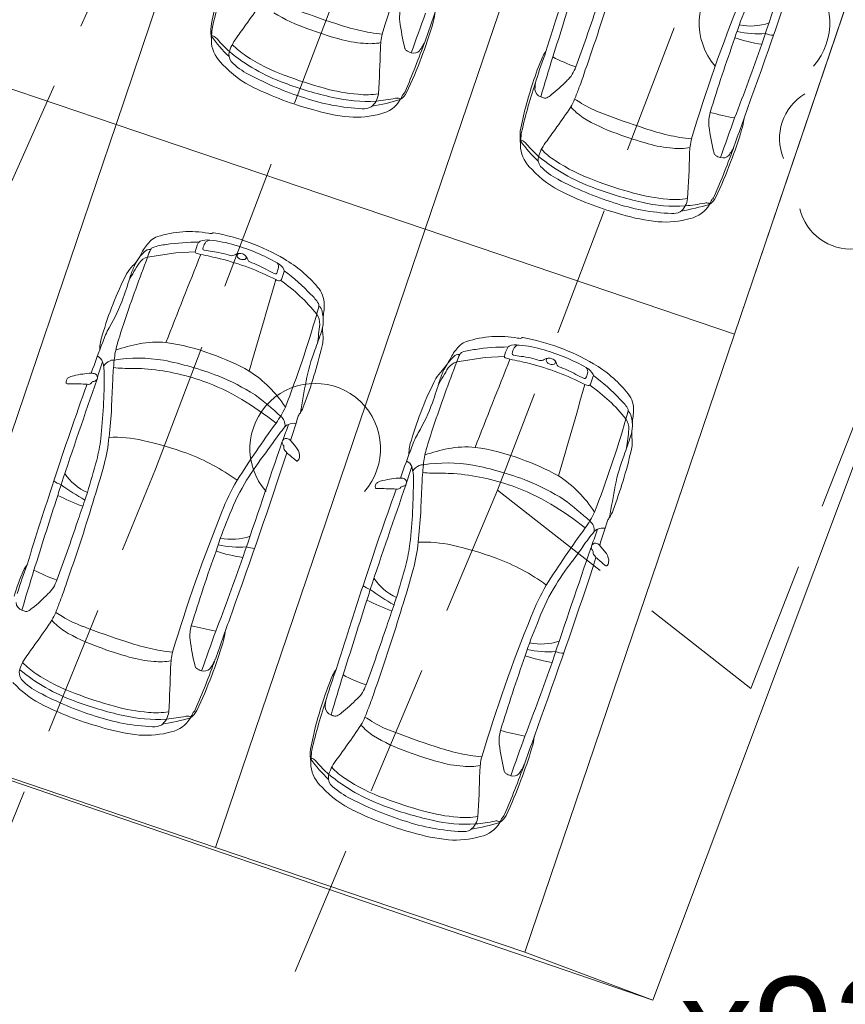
# Model space of a CAD drawing. Header units: metres. Extents: x 6541766 to 6542178, y 5894743 to 5895314.
# Tile 46 of 77: x 6541955.25 to 6541961.57, y 5895214.11 to 5895221.65. Entities that reach past the tile are written whole.
import ezdxf

# ---------------------------------------------------------------- set-up
doc = ezdxf.new("R2010")
doc.units = ezdxf.units.M
doc.linetypes.add('1.0_0.5', pattern=[1.5, 1, -0.5])
doc.linetypes.add('1.5_0.5', pattern=[2, 1.5, -0.5])
for name, color, linetype, lineweight in [('A-OPIS', 4, 'Continuous', 20), ('A-PZT', 4, 'Continuous', 9), ('IE - podklad', 8, 'Continuous', 9)]:
    doc.layers.add(name, color=color, linetype=linetype, lineweight=lineweight)
doc.layers.add('jezdnia', color=7, linetype='Continuous')
doc.layers.add('zadrzewienie  zakrzewienie', color=7, linetype='Continuous')
doc.styles.add('MtXpl_Arial37', font='arial.ttf', dxfattribs={"height": 0.2})

# ---------------------------------------------------------------- blocks, each defined once
blk = doc.blocks.new('blok - podklad szary rfqfqw')
at = {"color": 8, "linetype": 'ByBlock', "lineweight": 9}
for p, q in [((6541956.2307, 5895219.8352), (6541956.4469, 5895219.8683)), ((6541956.4469, 5895219.8683), (6541956.5948, 5895219.8756)), ((6541958.5983, 5895219.0322), (6541958.8144, 5895219.0653)), ((6541958.8144, 5895219.0653), (6541958.9623, 5895219.0727))]:
    blk.add_line(p, q, dxfattribs=at)
for centre, radius, start, end in [((6541969.9292, 5895217.961), 12.4292, 157.99016, 163.24734), ((6542226.7218, 5895131.847), 280.4904, 161.175516, 161.367053), ((6541921.6917, 5895235.1726), 41.629, 340.15378, 341.94072), ((6541990.6396, 5895211.7493), 32.8129, 161.69992, 162.87689), ((6541959.2692, 5895221.1265), 2.5968, 160.99762, 169.45622), ((6541960.9848, 5895220.6082), 4.3708, 161.5402, 166.94486), ((6542036.7601, 5895197.1259), 81.1328, 162.218438, 162.614439), ((6539954.0353, 5895933.9792), 2127.1906, 340.4308561, 340.4409631), ((6541947.9884, 5895225.3961), 12.3068, 340.40152, 343.42465), ((6541972.2967, 5895217.158), 12.4292, 157.99016, 163.24734), ((6541954.4906, 5895223.4753), 3.1096, 323.71621, 327.13784), ((6541959.3456, 5895226.8634), 5.5008, 248.62684, 252.27423), ((6541958.4482, 5895221.6671), 0.288, 164.11737, 185.31096), ((6541947.6377, 5895225.7337), 12.6747, 339.48969, 341.64097), ((6541963.3167, 5895220.6946), 2.7154, 156.7614, 162.42115), ((6541957.8698, 5895222.8055), 1.2892, 238.5622, 251.40132), ((6541999.5479, 5895206.8052), 43.8011, 160.11503, 160.53709), ((6541958.0534, 5895221.7337), 0.3781, 341.25642, 354.8754), ((6541957.1431, 5895221.5643), 0.4286, 174.99882, 188.14176), ((6541957.4287, 5895221.488), 0.71, 171.28598, 181.26541), ((6541889.9455, 5895269.4486), 82.3533, 324.417187, 324.507963), ((6541958.3868, 5895224.0181), 2.6054, 249.13107, 254.62742), ((6541958.2208, 5895223.2048), 1.6739, 250.81743, 257.17548), ((6541960.3504, 5895221.9469), 2.2104, 187.96816, 193.41876), ((6541955.3705, 5895222.5106), 3.1709, 338.82422, 343.54175), ((6541960.8505, 5895222.0292), 0.4241, 257.92761, 288.97543), ((6541957.5244, 5895222.0878), 0.9808, 214.88439, 226.91669), ((6541956.7206, 5895221.498), 0.0345, 54.08916, 90.88664), ((6541956.6344, 5895221.3853), 0.1764, 41.95967, 52.85972), ((6541957.2374, 5895221.2756), 0.405, 141.28713, 151.35243), ((6541958.1393, 5895222.7916), 1.2531, 256.61755, 264.88237), ((6541958.5873, 5895221.4132), 0.5748, 166.89201, 178.30963), ((6541973.0475, 5895217.1165), 13.081, 160.35273, 162.99089), ((6541961.1366, 5895222.7494), 1.3006, 251.69471, 261.01063), ((6541960.907, 5895222.2831), 0.7379, 257.23607, 274.20087), ((6541961.0353, 5895221.7549), 0.2206, 250.34154, 266.88431), ((6541956.9815, 5895221.5091), 0.2652, 187.97992, 228.276), ((6541957.423, 5895222.0493), 0.8546, 219.71395, 228.47647), ((6541957.357, 5895221.23), 0.5321, 153.21394, 159.82451), ((6541957.2797, 5895221.8415), 0.5507, 223.32182, 237.3813), ((6541957.9408, 5895222.339), 0.8683, 253.62937, 266.28651), ((6541957.9343, 5895221.8789), 0.4094, 263.03131, 281.53638), ((6541958.2345, 5895221.4454), 0.036, 198.59644, 232.41767), ((6541951.6096, 5895223.9321), 7.1742, 336.76276, 340.09024), ((6541958.0032, 5895221.6412), 0.3833, 323.85951, 336.61844), ((6541941.7357, 5895228.2018), 20.3455, 338.96917, 340.66273), ((6541956.9441, 5895221.3859), 0.0908, 162.31353, 215.98839), ((6541957.7648, 5895222.5116), 1.4283, 230.50448, 249.94855), ((6541957.7488, 5895222.5251), 1.3797, 236.27448, 250.25048), ((6541948.5829, 5895221.6564), 9.4326, 356.53533, 358.62562), ((6541958.2914, 5895221.5377), 0.1443, 236.84272, 253.1732), ((6541955.535, 5895222.3848), 2.9726, 334.30612, 339.93961), ((6541958.2679, 5895221.4613), 0.0643, 253.55432, 314.1479), ((6541960.9226, 5895220.6429), 1.819, 156.59844, 163.18375), ((6541962.5923, 5895220.166), 3.5372, 159.40416, 163.18471), ((6541971.0644, 5895217.6777), 12.2974, 162.53554, 164.02741), ((6541959.4403, 5895221.2802), 0.2056, 140.72566, 155.52932), ((6541959.8637, 5895222.356), 1.1208, 241.78816, 251.54953), ((6541957.3803, 5895221.8368), 0.7792, 222.41746, 244.66155), ((6541957.2573, 5895221.7165), 0.5449, 224.79591, 242.3873), ((6541959.2793, 5895221.3641), 0.2404, 312.31685, 342.75889), ((6541958.2035, 5895223.4914), 2.5562, 242.03466, 252.49078), ((6541958.4099, 5895224.1763), 3.1578, 249.08563, 254.83706), ((6541957.6719, 5895221.8634), 2.0009, 338.51471, 342.69068), ((6541958.1537, 5895223.3948), 2.5185, 243.92844, 254.81677), ((6541958.2069, 5895223.6082), 2.6103, 249.08585, 257.65111), ((6541961.6367, 5895220.3235), 2.5968, 160.99762, 169.45622), ((6541963.3523, 5895219.8053), 4.3708, 161.5402, 166.94486), ((6541959.4388, 5895221.1209), 0.2422, 163.60919, 180.3183), ((6541958.4238, 5895222.1848), 1.4255, 309.01889, 315.53656), ((6541957.9512, 5895222.4211), 1.3438, 254.13827, 265.40177), ((6541957.9077, 5895222.1314), 1.1039, 256.42582, 273.76489), ((6541957.9032, 5895221.664), 0.5854, 264.14329, 279.34525), ((6541957.8504, 5895221.1024), 0.1487, 307.80828, 353.82319), ((6541958.0867, 5895221.1588), 0.1416, 303.77659, 333.67631), ((6541957.9364, 5895221.1647), 0.2603, 331.63667, 337.25971), ((6541958.2465, 5895221.0317), 0.0772, 136.2281, 155.20743), ((6541958.1486, 5895221.1253), 0.0583, 316.4487, 336.0835), ((6541959.2645, 5895221.126), 0.0683, 185.44512, 250.49876), ((6541959.2899, 5895221.1607), 0.1101, 244.05228, 259.55671), ((6541959.1454, 5895221.296), 0.2807, 300.48833, 308.80234), ((6541967.0086, 5895218.2111), 8.0247, 158.6654, 159.32583), ((6541957.9477, 5895222.5838), 1.614, 251.45738, 267.37537), ((6541957.8861, 5895221.0879), 0.117, 263.96107, 298.31), ((6541957.6421, 5895222.7978), 1.8331, 279.6208, 286.59036), ((6541957.8446, 5895222.4684), 1.4449, 275.38515, 281.34151), ((6541957.9708, 5895221.1517), 0.2239, 281.94032, 330.3808), ((6541958.1407, 5895220.9985), 0.0545, 69.8647, 102.61178), ((6541958.1443, 5895221.012), 0.0406, 54.83854, 68.03289), ((6541959.2766, 5895221.0771), 0.0255, 254.88899, 296.04428), ((6541956.8582, 5895222.6724), 3.1096, 323.71621, 327.13784), ((6541958.9676, 5895221.2812), 0.5834, 329.48768, 336.03007), ((6541959.875, 5895221.3547), 0.5482, 222.39836, 235.5549), ((6541959.2255, 5895220.5326), 0.5809, 55.69008, 61.72417), ((6541959.9709, 5895221.6857), 0.7924, 238.16566, 250.65411), ((6539956.4028, 5895933.1762), 2127.1906, 340.4308561, 340.4409631), ((6541957.9348, 5895222.4352), 1.5356, 253.32007, 263.95389), ((6541957.825, 5895221.6183), 0.712, 265.81705, 285.65297), ((6541961.7131, 5895226.0605), 5.5008, 248.62684, 252.27423), ((6541960.8157, 5895220.8642), 0.288, 164.11737, 185.31096), ((6541961.3636, 5895224.1379), 3.2998, 255.52231, 258.85558), ((6541892.3131, 5895268.6456), 82.3533, 324.417187, 324.507963), ((6541960.2374, 5895222.0025), 1.2892, 238.5622, 251.40132), ((6541962.718, 5895221.1439), 2.2104, 187.96816, 193.41876), ((6542001.9154, 5895206.0022), 43.8011, 160.11503, 160.53709), ((6541960.4209, 5895220.9308), 0.3781, 341.25642, 354.8754), ((6541959.5107, 5895220.7614), 0.4286, 174.99882, 188.14176), ((6541959.7963, 5895220.685), 0.71, 171.28598, 181.26541), ((6541960.7543, 5895223.2151), 2.6054, 249.13107, 254.62742), ((6541960.5883, 5895222.4018), 1.6739, 250.81743, 257.17548), ((6541960.5068, 5895221.9887), 1.2531, 256.61755, 264.88237), ((6541957.738, 5895221.7076), 3.1709, 338.82422, 343.54175), ((6541959.8919, 5895221.2849), 0.9808, 214.88439, 226.91669), ((6541959.0882, 5895220.695), 0.0345, 54.08916, 90.88664), ((6541959.0019, 5895220.5823), 0.1764, 41.95967, 52.85972), ((6541959.7905, 5895221.2463), 0.8546, 219.71395, 228.47647), ((6541959.605, 5895220.4727), 0.405, 141.28713, 151.35243), ((6541960.3084, 5895221.5361), 0.8683, 253.62937, 266.28651), ((6541960.9548, 5895220.6103), 0.5748, 166.89201, 178.30963), ((6541953.9772, 5895223.1292), 7.1742, 336.76276, 340.09024), ((6541960.3707, 5895220.8382), 0.3833, 323.85951, 336.61844), ((6541959.349, 5895220.7062), 0.2652, 187.97992, 228.276), ((6541959.3116, 5895220.583), 0.0908, 162.31353, 215.98839), ((6541960.1324, 5895221.7086), 1.4283, 230.50448, 249.94855), ((6541959.7246, 5895220.427), 0.5321, 153.21394, 159.82451), ((6541959.6472, 5895221.0386), 0.5507, 223.32182, 237.3813), ((6541960.3018, 5895221.0759), 0.4094, 263.03131, 281.53638), ((6541950.9505, 5895220.8535), 9.4326, 356.53533, 358.62562), ((6541960.602, 5895220.6424), 0.036, 198.59644, 232.41767), ((6541960.659, 5895220.7347), 0.1443, 236.84272, 253.1732), ((6541960.6354, 5895220.6583), 0.0643, 253.55432, 314.1479), ((6541959.6249, 5895220.9136), 0.5449, 224.79591, 242.3873), ((6541960.1164, 5895221.7222), 1.3797, 236.27448, 250.25048), ((6541957.9025, 5895221.5818), 2.9726, 334.30612, 339.93961), ((6541959.7478, 5895221.0339), 0.7792, 222.41746, 244.66155), ((6541960.571, 5895222.6884), 2.5562, 242.03466, 252.49078), ((6541960.7774, 5895223.3734), 3.1578, 249.08563, 254.83706), ((6541960.5212, 5895222.5919), 2.5185, 243.92844, 254.81677), ((6541960.5744, 5895222.8052), 2.6103, 249.08585, 257.65111), ((6541960.3187, 5895221.6182), 1.3438, 254.13827, 265.40177), ((6541960.3152, 5895221.7809), 1.614, 251.45738, 267.37537), ((6541960.2753, 5895221.3284), 1.1039, 256.42582, 273.76489), ((6541960.2707, 5895220.8611), 0.5854, 264.14329, 279.34525), ((6541960.2179, 5895220.2994), 0.1487, 307.80828, 353.82319), ((6541960.0096, 5895221.9949), 1.8331, 279.6208, 286.59036), ((6541960.2122, 5895221.6655), 1.4449, 275.38515, 281.34151), ((6541960.3383, 5895220.3488), 0.2239, 281.94032, 330.3808), ((6541960.5082, 5895220.1955), 0.0545, 69.8647, 102.61178), ((6541960.5118, 5895220.2091), 0.0406, 54.83854, 68.03289), ((6541960.4542, 5895220.3558), 0.1416, 303.77659, 333.67631), ((6541960.3039, 5895220.3618), 0.2603, 331.63667, 337.25971), ((6541960.6141, 5895220.2288), 0.0772, 136.2281, 155.20743), ((6541960.5161, 5895220.3223), 0.0583, 316.4487, 336.0835), ((6541960.3023, 5895221.6322), 1.5356, 253.32007, 263.95389), ((6541960.2536, 5895220.2849), 0.117, 263.96107, 298.31), ((6541960.1925, 5895220.8153), 0.712, 265.81705, 285.65297), ((6541956.5539, 5895219.2244), 0.806, 79.80576, 107.93425), ((6541956.7298, 5895220.2006), 0.1859, 259.70499, 266.69007), ((6541956.7178, 5895220.0294), 0.0144, 274.97663, 317.74613), ((6541956.734, 5895220.0135), 0.00831, 80.0944, 131.64394), ((6541956.4417, 5895218.4026), 1.6455, 59.48385, 79.71641), ((6541956.5519, 5895219.6674), 0.4182, 134.78774, 149.36891), ((6541956.3406, 5895219.872), 0.1242, 106.31028, 132.08343), ((6541956.4077, 5895219.517), 0.4151, 94.75597, 109.01206), ((6541956.6103, 5895218.4084), 1.5405, 89.50703, 98.84838), ((6541956.8528, 5895219.821), 0.2638, 152.90406, 168.03996), ((6541956.6481, 5895219.9256), 0.0338, 117.74854, 152.77186), ((6541956.6822, 5895219.8423), 0.1238, 77.97471, 113.74442), ((6541956.7657, 5895219.8822), 0.1125, 147.91706, 171.27031), ((6541956.7072, 5895219.9208), 0.0425, 88.99579, 150.18463), ((6541956.6425, 5895219.1172), 0.8487, 72.41689, 85.57581), ((6541956.4699, 5895218.4409), 1.546, 60.87977, 73.89084), ((6541956.4829, 5895219.5928), 0.3954, 134.71677, 152.01673), ((6541955.0107, 5895220.4801), 1.3248, 330.11566, 333.08915), ((6541956.2454, 5895219.8402), 0.0527, 81.86003, 140.53449), ((6541956.5494, 5895219.7447), 0.3313, 153.52485, 164.14839), ((6541956.2855, 5895219.8746), 0.0372, 110.4707, 151.41505), ((6542295.0298, 5895085.8716), 363.952, 158.399375, 158.513649), ((6541956.6035, 5895219.8745), 0.0088, 172.76704, 254.01963), ((6541956.7498, 5895220.2863), 0.4458, 250.52175, 255.38123), ((6541955.1319, 5895212.6029), 7.4067, 77.08414, 78.27314), ((6541956.6652, 5895219.8982), 0.0108, 174.49739, 263.72439), ((6541956.8608, 5895220.864), 0.9961, 258.60685, 262.08905), ((6541956.6388, 5895219.158), 0.7243, 71.89777, 83.27164), ((6541956.8751, 5895219.8885), 0.0435, 255.04165, 305.55766), ((6541956.9352, 5895219.8004), 0.0632, 67.53453, 123.40724), ((6541956.9355, 5895219.8438), 0.02, 100.28788, 174.01906), ((6541956.9455, 5895219.8128), 0.048, 27.52786, 73.16338), ((6541968.9119, 5895214.9823), 13.578, 159.05907, 161.27545), ((6541957.6077, 5895218.8611), 1.7146, 147.24121, 152.34762), ((6541956.8923, 5895219.4293), 0.8349, 155.2904, 161.44166), ((6541955.8695, 5895220.0124), 0.348, 315.73634, 326.42545), ((6541956.2629, 5895219.7215), 0.1182, 105.76462, 145.2232), ((6541956.3086, 5895217.9151), 1.9662, 62.67295, 75.9051), ((6541956.9471, 5895219.8511), 0.0319, 189.56076, 232.01898), ((6541956.9593, 5895219.8663), 0.0514, 231.6454, 287.77938), ((6541956.97, 5895219.833), 0.0164, 287.7624, 27.75354), ((6541956.8373, 5895219.7516), 0.1722, 21.69566, 28.97128), ((6541957.0261, 5895219.8249), 0.0303, 198.60575, 245.04043), ((6541956.6978, 5895218.9293), 0.9237, 61.24927, 70.02834), ((6541957.167, 5895219.6857), 0.1194, 25.86571, 62.39629), ((6541957.1861, 5895219.761), 0.0473, 340.92986, 40.16325), ((6541956.7932, 5895218.9913), 0.9599, 39.74002, 59.71982), ((6541958.4261, 5895218.5008), 2.6466, 152.90426, 163.87467), ((6541956.4184, 5895219.4884), 0.411, 136.8307, 147.97407), ((6541957.5051, 5895220.386), 0.7418, 240.70025, 246.2738), ((6541957.2102, 5895219.7158), 0.00955, 247.91697, 337.56255), ((6541957.0527, 5895219.7896), 0.1835, 335.03809, 346.1035), ((6541962.8807, 5895217.8191), 5.9201, 161.21938, 161.84487), ((6541957.2603, 5895219.7298), 0.0162, 342.94905, 29.60093), ((6541956.4419, 5895218.5911), 1.4123, 42.60731, 53.77502), ((6541951.5916, 5895221.0713), 4.7145, 340.81001, 343.02646), ((6541899.3445, 5895235.9742), 60.1219, 343.56261, 344.257182), ((6541957.2496, 5895219.7335), 0.0812, 241.7979, 263.99463), ((6541957.2422, 5895219.6661), 0.0134, 265.40197, 349.93896), ((6541956.4624, 5895218.536), 1.369, 39.03669, 54.86273), ((6541957.2799, 5895219.3192), 0.3042, 31.97924, 48.52548), ((6541957.3836, 5895219.4699), 0.2001, 0.47638, 42.42489), ((6541954.6711, 5895220.0307), 1.4644, 329.7245, 339.65808), ((6541957.516, 5895219.4648), 0.0269, 345.46128, 35.41116), ((6541957.1943, 5895219.465), 0.3895, 352.90606, 0.96626), ((6541949.5317, 5895221.6936), 8.3171, 338.78882, 343.97899), ((6541953.1316, 5895220.6234), 4.5618, 344.41941, 345.19858), ((6541957.4187, 5895219.325), 0.1297, 356.9947, 34.35047), ((6541957.5108, 5895219.411), 0.0565, 6.56544, 56.41618), ((6541957.2989, 5895219.3502), 0.2764, 342.17561, 14.09079), ((6541958.0559, 5895219.3349), 0.4822, 170.21349, 176.31256), ((6541961.3603, 5895217.5651), 5.597, 161.4995, 163.40944), ((6541956.5154, 5895218.965), 0.6657, 150.54411, 160.86388), ((6541954.1315, 5895220.3764), 3.6058, 339.62234, 342.05725), ((6541953.6645, 5895219.716), 3.9041, 352.00469, 354.15219), ((6541957.3438, 5895219.2164), 0.2309, 344.25993, 9.01435), ((6541957.8356, 5895219.2803), 0.2652, 174.43295, 186.0042), ((6541961.4738, 5895217.0045), 5.9971, 158.6971, 161.12013), ((6541956.1539, 5895219.1322), 0.2895, 159.01072, 181.23986), ((6541956.5163, 5895217.4854), 1.7212, 101.77918, 107.9165), ((6541956.3015, 5895218.44), 0.743, 84.65373, 100.58975), ((6541956.1699, 5895217.6611), 1.5319, 68.97699, 82.47028), ((6541958.7081, 5895219.069), 0.1242, 106.31028, 132.08343), ((6541958.9214, 5895218.4214), 0.806, 79.80576, 107.93425), ((6541959.0973, 5895219.3976), 0.1859, 259.70499, 266.69007), ((6541959.0853, 5895219.2264), 0.0144, 274.97663, 317.74613), ((6541959.1015, 5895219.2105), 0.00831, 80.0944, 131.64394), ((6541958.8092, 5895217.5996), 1.6455, 59.48385, 79.71641), ((6541956.6965, 5895218.9755), 0.7249, 164.98927, 174.42739), ((6541953.8844, 5895220.0263), 3.7836, 339.46407, 346.66659), ((6541958.8479, 5895218.61), 1.4306, 159.07834, 168.8723), ((6541958.9195, 5895218.8644), 0.4182, 134.78774, 149.36891), ((6541958.6531, 5895219.0716), 0.0372, 110.4707, 151.41505), ((6541958.7753, 5895218.714), 0.4151, 94.75597, 109.01206), ((6541958.9778, 5895217.6055), 1.5405, 89.50703, 98.84838), ((6541959.2204, 5895219.018), 0.2638, 152.90406, 168.03996), ((6541959.0156, 5895219.1227), 0.0338, 117.74854, 152.77186), ((6541959.0497, 5895219.0393), 0.1238, 77.97471, 113.74442), ((6541959.0328, 5895219.0953), 0.0108, 174.49739, 263.72439), ((6541959.1332, 5895219.0792), 0.1125, 147.91706, 171.27031), ((6541959.0748, 5895219.1178), 0.0425, 88.99579, 150.18463), ((6541959.0101, 5895218.3142), 0.8487, 72.41689, 85.57581), ((6541958.8375, 5895217.638), 1.546, 60.87977, 73.89084), ((6541955.8031, 5895218.9953), 0.0912, 24.16037, 62.10183), ((6541957.5467, 5895218.4222), 1.769, 159.8141, 164.03209), ((6541955.5991, 5895218.9479), 0.2995, 357.74661, 16.42663), ((6541955.9954, 5895218.9292), 0.1237, 115.18512, 145.04421), ((6541955.969, 5895218.9744), 0.0718, 85.22645, 111.48359), ((6541958.4341, 5895218.7873), 2.4727, 173.99788, 177.68385), ((6541956.159, 5895217.9165), 1.1442, 80.26424, 99.25275), ((6541955.884, 5895216.6276), 2.4617, 68.8879, 79.02974), ((6541956.154, 5895217.4356), 1.7494, 60.73325, 71.13871), ((6541971.2794, 5895214.1794), 13.578, 159.05907, 161.27545), ((6541958.8505, 5895218.7898), 0.3954, 134.71677, 152.01673), ((6541957.3783, 5895219.6771), 1.3248, 330.11566, 333.08915), ((6541958.6304, 5895218.9185), 0.1182, 105.76462, 145.2232), ((6541958.613, 5895219.0373), 0.0527, 81.86003, 140.53449), ((6541958.917, 5895218.9417), 0.3313, 153.52485, 164.14839), ((6542297.3974, 5895085.0686), 363.952, 158.399375, 158.513649), ((6541958.9711, 5895219.0716), 0.0088, 172.76704, 254.01963), ((6541959.1173, 5895219.4834), 0.4458, 250.52175, 255.38123), ((6541957.4994, 5895211.8), 7.4067, 77.08414, 78.27314), ((6541959.2283, 5895220.061), 0.9961, 258.60685, 262.08905), ((6541959.0064, 5895218.355), 0.7243, 71.89777, 83.27164), ((6541958.6761, 5895217.1122), 1.9662, 62.67295, 75.9051), ((6541959.2427, 5895219.0855), 0.0435, 255.04165, 305.55766), ((6541959.3028, 5895218.9974), 0.0632, 67.53453, 123.40724), ((6541959.3031, 5895219.0408), 0.02, 100.28788, 174.01906), ((6541959.3146, 5895219.0482), 0.0319, 189.56076, 232.01898), ((6541959.3269, 5895219.0633), 0.0514, 231.6454, 287.77938), ((6541959.313, 5895219.0099), 0.048, 27.52786, 73.16338), ((6541959.3375, 5895219.03), 0.0164, 287.7624, 27.75354), ((6541959.2049, 5895218.9486), 0.1722, 21.69566, 28.97128), ((6541955.8217, 5895218.3487), 0.5968, 92.14374, 98.52193), ((6541955.8023, 5895218.8741), 0.0711, 67.48119, 92.3639), ((6541956.0358, 5895219.3766), 0.394, 260.33764, 270.44027), ((6541955.8747, 5895204.1916), 14.7919, 88.71758, 89.36434), ((6541956.0596, 5895217.1905), 1.7952, 70.66658, 85.33197), ((6541956.5033, 5895218.1817), 0.9297, 32.7369, 57.03369), ((6541958.786, 5895218.6854), 0.411, 136.8307, 147.97407), ((6541959.9752, 5895218.0581), 1.7146, 147.24121, 152.34762), ((6541959.2598, 5895218.6263), 0.8349, 155.2904, 161.44166), ((6541958.237, 5895219.2095), 0.348, 315.73634, 326.42545), ((6541959.3936, 5895219.022), 0.0303, 198.60575, 245.04043), ((6541959.0653, 5895218.1263), 0.9237, 61.24927, 70.02834), ((6541959.5345, 5895218.8828), 0.1194, 25.86571, 62.39629), ((6541959.5536, 5895218.958), 0.0473, 340.92986, 40.16325), ((6541959.1608, 5895218.1883), 0.9599, 39.74002, 59.71982), ((6542009.5319, 5895200.1503), 56.8682, 160.75051, 161.61062), ((6541955.6491, 5895218.8784), 0.0425, 162.46603, 191.70985), ((6541955.6133, 5895218.87), 0.00586, 181.65504, 275.78891), ((6541955.646, 5895218.8785), 0.0396, 125.4297, 161.152), ((6541955.6837, 5895218.8049), 0.1219, 98.83084, 119.81536), ((6541955.7785, 5895218.5306), 0.4108, 96.32248, 106.04398), ((6541955.7763, 5895218.8894), 0.0304, 252.66881, 330.23322), ((6541955.8236, 5895218.8547), 0.0286, 89.60133, 136.7781), ((6541955.8177, 5895218.9107), 0.0281, 282.55525, 334.82722), ((6541955.8149, 5895218.9122), 0.0312, 334.53233, 62.10086), ((6541951.5205, 5895218.9255), 4.3778, 353.69075, 0.14003), ((6541961.4643, 5895218.5468), 5.5114, 176.45828, 178.60783), ((6541956.1084, 5895217.3463), 1.6322, 58.92177, 70.47071), ((6541956.0877, 5895217.2457), 1.812, 57.80073, 67.85565), ((6541973.4588, 5895215.8617), 16.2977, 169.30565, 170.17468), ((6541960.7937, 5895217.6979), 2.6466, 152.90426, 163.87467), ((6541953.9592, 5895220.2683), 4.7145, 340.81001, 343.02646), ((6541959.8727, 5895219.5831), 0.7418, 240.70025, 246.2738), ((6541959.5778, 5895218.9128), 0.00955, 247.91697, 337.56255), ((6541959.4203, 5895218.9866), 0.1835, 335.03809, 346.1035), ((6541965.2482, 5895217.0161), 5.9201, 161.21938, 161.84487), ((6541959.6278, 5895218.9268), 0.0162, 342.94905, 29.60093), ((6541958.8094, 5895217.7881), 1.4123, 42.60731, 53.77502), ((6541978.4125, 5895210.6611), 24.0839, 160.09607, 161.95802), ((6541955.654, 5895220.2066), 1.3431, 268.28748, 269.56141), ((6541955.6619, 5895217.2035), 1.6602, 86.36172, 90.62718), ((6541901.712, 5895235.1713), 60.1219, 343.56261, 344.257182), ((6541959.6171, 5895218.9306), 0.0812, 241.7979, 263.99463), ((6541959.6097, 5895218.8631), 0.0134, 265.40197, 349.93896), ((6541958.83, 5895217.733), 1.369, 39.03669, 54.86273), ((6541959.7511, 5895218.6669), 0.2001, 0.47638, 42.42489), ((6541955.7435, 5895216.7089), 2.3664, 51.58307, 59.32106), ((6541955.5492, 5895216.772), 2.5081, 47.32532, 53.15329), ((6541957.0386, 5895219.2277), 1.4644, 329.7245, 339.65808), ((6541959.6474, 5895218.5163), 0.3042, 31.97924, 48.52548), ((6541951.6322, 5895218.941), 4.3302, 353.53814, 356.5543), ((6541956.6702, 5895218.9646), 0.6759, 323.54987, 335.50896), ((6541957.4763, 5895218.5785), 0.0996, 139.79773, 157.51278), ((6541957.2259, 5895218.7626), 0.2115, 325.49266, 342.48357), ((6541955.4992, 5895219.8205), 4.5618, 344.41941, 345.19858), ((6541959.8836, 5895218.6618), 0.0269, 345.46128, 35.41116), ((6541959.8783, 5895218.608), 0.0565, 6.56544, 56.41618), ((6541959.5618, 5895218.662), 0.3895, 352.90606, 0.96626), ((6541957.1936, 5895218.5458), 0.0895, 352.91514, 51.54512), ((6541449.3471, 5895379.4807), 532.8968, 342.409089, 342.430217), ((6541951.8992, 5895220.8907), 8.3171, 338.78882, 343.97899), ((6541959.7863, 5895218.5221), 0.1297, 356.9947, 34.35047), ((6541959.6664, 5895218.5472), 0.2764, 342.17561, 14.09079), ((6541960.4235, 5895218.532), 0.4822, 170.21349, 176.31256), ((6541964.5384, 5895213.2612), 9.042, 144.1012, 147.46043), ((6541958.3581, 5895217.6331), 1.4036, 140.02793, 145.81578), ((6541953.8435, 5895219.7358), 3.6618, 339.10083, 341.15823), ((6541957.3242, 5895218.5029), 0.0526, 106.73159, 142.69057), ((6541957.3487, 5895218.4597), 0.1015, 80.0491, 112.93363), ((6541963.7279, 5895216.7622), 5.597, 161.4995, 163.40944), ((6541956.032, 5895218.913), 3.9041, 352.00469, 354.15219), ((6541960.2032, 5895218.4773), 0.2652, 174.43295, 186.0042), ((6541954.613, 5895218.5937), 1.2676, 345.60675, 353.23592), ((6541954.7237, 5895218.5644), 1.2162, 344.75879, 354.7737), ((6541955.973, 5895217.4076), 1.0467, 77.79352, 92.08466), ((6541955.5031, 5895215.4454), 3.0642, 70.3839, 76.96378), ((6542222.7483, 5895127.9148), 280.4904, 161.175516, 161.367053), ((6541954.6664, 5895220.1589), 3.0695, 322.92181, 325.53035), ((6541957.2884, 5895218.4151), 0.028, 120.7743, 215.92265), ((6541957.2918, 5895218.4199), 0.0261, 81.76075, 132.74621), ((6541957.2835, 5895218.39), 0.0571, 43.53701, 77.81505), ((6541956.7492, 5895217.9109), 0.7747, 36.01422, 42.00305), ((6541958.5214, 5895218.3293), 0.2895, 159.01072, 181.23986), ((6541958.8829, 5895218.1621), 0.6657, 150.54411, 160.86388), ((6541956.499, 5895219.5734), 3.6058, 339.62234, 342.05725), ((6541959.7113, 5895218.4134), 0.2309, 344.25993, 9.01435), ((6541957.186, 5895218.3399), 0.099, 28.94297, 36.4132), ((6541957.2522, 5895218.3788), 0.0223, 349.21668, 23.71812), ((6541957.2966, 5895218.3717), 0.0227, 172.60312, 211.86016), ((6541956.7119, 5895217.8981), 0.73, 36.80701, 39.23099), ((6541957.3023, 5895218.3119), 0.0916, 352.26065, 36.54557), ((6541963.8414, 5895216.2016), 5.9971, 158.6971, 161.12013), ((6541959.064, 5895218.1725), 0.7249, 164.98927, 174.42739), ((6541958.8838, 5895216.6824), 1.7212, 101.77918, 107.9165), ((6541958.669, 5895217.6371), 0.743, 84.65373, 100.58975), ((6541958.5375, 5895216.8581), 1.5319, 68.97699, 82.47028), ((6541956.2519, 5895219.2233), 3.7836, 339.46407, 346.66659), ((6541943.5616, 5895221.6951), 12.7457, 343.29118, 344.45156), ((6541955.9822, 5895216.8525), 1.5781, 53.72549, 69.61769), ((6541917.7182, 5895231.2405), 41.629, 340.15378, 341.94072), ((6541958.8145, 5895216.9981), 2.1457, 142.36457, 149.18911), ((6541956.0136, 5895216.7695), 2.0243, 48.22482, 50.67506), ((6541957.3938, 5895218.3144), 0.0473, 228.03488, 242.63096), ((6541957.3753, 5895218.2775), 0.00607, 238.26215, 307.2572), ((6541957.355, 5895218.3023), 0.0381, 308.88812, 355.85933), ((6541958.1707, 5895218.1923), 0.0912, 24.16037, 62.10183), ((6541958.5215, 5895216.6326), 1.7494, 60.73325, 71.13871), ((6541961.2154, 5895217.807), 1.4306, 159.07834, 168.8723), ((6541948.9407, 5895220.1574), 7.2146, 342.2099, 344.62581), ((6541959.9142, 5895217.6192), 1.769, 159.8141, 164.03209), ((6541957.9666, 5895218.145), 0.2995, 357.74661, 16.42663), ((6541958.3629, 5895218.1262), 0.1237, 115.18512, 145.04421), ((6541958.3366, 5895218.1714), 0.0718, 85.22645, 111.48359), ((6541960.8017, 5895217.9844), 2.4727, 173.99788, 177.68385), ((6541958.5265, 5895217.1136), 1.1442, 80.26424, 99.25275), ((6541958.2516, 5895215.8246), 2.4617, 68.8879, 79.02974), ((6541986.6662, 5895207.8172), 32.8129, 161.69992, 162.87689), ((6541955.6408, 5895218.2925), 0.2146, 233.3895, 250.08808), ((6541955.9293, 5895218.394), 0.3971, 213.07923, 246.21949), ((6541958.4272, 5895217.2488), 1.7468, 149.90273, 158.67823), ((6541958.0512, 5895218.002), 0.1219, 98.83084, 119.81536), ((6541958.146, 5895217.7276), 0.4108, 96.32248, 106.04398), ((6541958.1892, 5895217.5458), 0.5968, 92.14374, 98.52193), ((6541958.1698, 5895218.0711), 0.0711, 67.48119, 92.3639), ((6541958.1825, 5895218.1092), 0.0312, 334.53233, 62.10086), ((6541953.8881, 5895218.1225), 4.3778, 353.69075, 0.14003), ((6541958.4033, 5895218.5736), 0.394, 260.33764, 270.44027), ((6541958.2422, 5895203.3887), 14.7919, 88.71758, 89.36434), ((6541958.4272, 5895216.3876), 1.7952, 70.66658, 85.33197), ((6541958.4553, 5895216.4428), 1.812, 57.80073, 67.85565), ((6541958.8709, 5895217.3787), 0.9297, 32.7369, 57.03369), ((6541950.9516, 5895219.4854), 4.8222, 341.69416, 343.18903), ((6541956.57, 5895219.4492), 1.6882, 233.57867, 240.93852), ((6541958.274, 5895217.3253), 1.5138, 149.34823, 160.37246), ((6541980.78, 5895209.8582), 24.0839, 160.09607, 161.95802), ((6542011.8995, 5895199.3474), 56.8682, 160.75051, 161.61062), ((6541958.0166, 5895218.0755), 0.0425, 162.46603, 191.70985), ((6541957.9808, 5895218.067), 0.00586, 181.65504, 275.78891), ((6541958.0135, 5895218.0755), 0.0396, 125.4297, 161.152), ((6541958.0216, 5895219.4037), 1.3431, 268.28748, 269.56141), ((6541958.0295, 5895216.4005), 1.6602, 86.36172, 90.62718), ((6541958.1439, 5895218.0864), 0.0304, 252.66881, 330.23322), ((6541958.1911, 5895218.0517), 0.0286, 89.60133, 136.7781), ((6541958.1852, 5895218.1078), 0.0281, 282.55525, 334.82722), ((6541963.8319, 5895217.7438), 5.5114, 176.45828, 178.60783), ((6541958.4759, 5895216.5433), 1.6322, 58.92177, 70.47071), ((6541975.8264, 5895215.0588), 16.2977, 169.30565, 170.17468), ((6542032.7866, 5895193.1937), 81.1328, 162.218438, 162.614439), ((6541956.5881, 5895220.1372), 2.371, 243.8286, 248.87872), ((6541934.807, 5895225.0511), 22.1066, 340.87803, 341.3275), ((6541967.9816, 5895213.8945), 12.8938, 161.28986, 161.55739), ((6541957.9168, 5895215.969), 2.5081, 47.32532, 53.15329), ((6541944.0149, 5895221.464), 12.3068, 340.40152, 343.42465), ((6541958.111, 5895215.906), 2.3664, 51.58307, 59.32106), ((6541959.5935, 5895217.9597), 0.2115, 325.49266, 342.48357), ((6541968.3233, 5895213.2259), 12.4292, 157.99016, 163.24734), ((6541959.3432, 5895216.7625), 2.7154, 156.7614, 162.42115), ((6541953.9998, 5895218.138), 4.3302, 353.53814, 356.5543), ((6541959.0378, 5895218.1617), 0.6759, 323.54987, 335.50896), ((6541959.5611, 5895217.7428), 0.0895, 352.91514, 51.54512), ((6541451.7146, 5895378.6777), 532.8968, 342.409089, 342.430217), ((6541959.8438, 5895217.7756), 0.0996, 139.79773, 157.51278), ((6541943.6642, 5895221.8016), 12.6747, 339.48969, 341.64097), ((6541966.9059, 5895212.4583), 9.042, 144.1012, 147.46043), ((6541956.2111, 5895218.9329), 3.6618, 339.10083, 341.15823), ((6541959.6918, 5895217.6999), 0.0526, 106.73159, 142.69057), ((6541959.7162, 5895217.6568), 0.1015, 80.0491, 112.93363), ((6541956.877, 5895218.097), 0.4241, 257.92761, 288.97543), ((6541960.7256, 5895216.8301), 1.4036, 140.02793, 145.81578), ((6541956.9336, 5895218.351), 0.7379, 257.23607, 274.20087), ((6541957.0618, 5895217.8227), 0.2206, 250.34154, 266.88431), ((6541956.9806, 5895217.7907), 1.2676, 345.60675, 353.23592), ((6541957.0912, 5895217.7615), 1.2162, 344.75879, 354.7737), ((6541958.3405, 5895216.6047), 1.0467, 77.79352, 92.08466), ((6541957.8706, 5895214.6425), 3.0642, 70.3839, 76.96378), ((6542225.1158, 5895127.1119), 280.4904, 161.175516, 161.367053), ((6541957.034, 5895219.356), 3.0695, 322.92181, 325.53035), ((6541959.6559, 5895217.6121), 0.028, 120.7743, 215.92265), ((6541959.5536, 5895217.5369), 0.099, 28.94297, 36.4132), ((6541959.6593, 5895217.617), 0.0261, 81.76075, 132.74621), ((6541959.651, 5895217.587), 0.0571, 43.53701, 77.81505), ((6541959.1167, 5895217.1079), 0.7747, 36.01422, 42.00305), ((6541969.074, 5895213.1843), 13.081, 160.35273, 162.99089), ((6541937.7622, 5895224.2697), 20.3455, 338.96917, 340.66273), ((6541957.1631, 5895218.8173), 1.3006, 251.69471, 261.01063), ((6541958.3497, 5895216.0496), 1.5781, 53.72549, 69.61769), ((6541920.0857, 5895230.4375), 41.629, 340.15378, 341.94072), ((6541959.6198, 5895217.5759), 0.0223, 349.21668, 23.71812), ((6541959.6642, 5895217.5688), 0.0227, 172.60312, 211.86016), ((6541959.0794, 5895217.0951), 0.73, 36.80701, 39.23099), ((6541958.3811, 5895215.9665), 2.0243, 48.22482, 50.67506), ((6541959.6698, 5895217.5089), 0.0916, 352.26065, 36.54557), ((6541958.6189, 5895216.2339), 3.5372, 159.40416, 163.18471), ((6541967.0909, 5895213.7456), 12.2974, 162.53554, 164.02741), ((6541955.4669, 5895217.348), 0.2056, 140.72566, 155.52932), ((6541955.8902, 5895218.4239), 1.1208, 241.78816, 251.54953), ((6541945.9292, 5895220.8921), 12.7457, 343.29118, 344.45156), ((6541951.3083, 5895219.3545), 7.2146, 342.2099, 344.62581), ((6541961.182, 5895216.1951), 2.1457, 142.36457, 149.18911), ((6541959.7614, 5895217.5114), 0.0473, 228.03488, 242.63096), ((6541959.7428, 5895217.4745), 0.00607, 238.26215, 307.2572), ((6541959.7225, 5895217.4994), 0.0381, 308.88812, 355.85933), ((6541956.9492, 5895216.7107), 1.819, 156.59844, 163.18375), ((6541955.3058, 5895217.432), 0.2404, 312.31685, 342.75889), ((6541958.2968, 5895217.591), 0.3971, 213.07923, 246.21949), ((6541953.6985, 5895217.9313), 2.0009, 338.51471, 342.69068), ((6541989.0337, 5895207.0142), 32.8129, 161.69992, 162.87689), ((6541958.0084, 5895217.4896), 0.2146, 233.3895, 250.08808), ((6541953.3191, 5895218.6824), 4.8222, 341.69416, 343.18903), ((6541958.9376, 5895218.6462), 1.6882, 233.57867, 240.93852), ((6541960.7947, 5895216.4458), 1.7468, 149.90273, 158.67823), ((6541960.6415, 5895216.5224), 1.5138, 149.34823, 160.37246), ((6541954.4503, 5895218.2527), 1.4255, 309.01889, 315.53656), ((6541970.3492, 5895213.0915), 12.8938, 161.28986, 161.55739), ((6541955.291, 5895217.1939), 0.0683, 185.44512, 250.49876), ((6541955.1719, 5895217.3639), 0.2807, 300.48833, 308.80234), ((6541963.0351, 5895214.2789), 8.0247, 158.6654, 159.32583), ((6542035.1542, 5895192.3908), 81.1328, 162.218438, 162.614439), ((6541958.9556, 5895219.3342), 2.371, 243.8286, 248.87872), ((6541946.3825, 5895220.661), 12.3068, 340.40152, 343.42465), ((6541937.1745, 5895224.2482), 22.1066, 340.87803, 341.3275), ((6541955.3164, 5895217.2286), 0.1101, 244.05228, 259.55671), ((6541955.3031, 5895217.1449), 0.0255, 254.88899, 296.04428), ((6541954.9941, 5895217.3491), 0.5834, 329.48768, 336.03007), ((6541955.252, 5895216.6005), 0.5809, 55.69008, 61.72417), ((6541955.9974, 5895217.7535), 0.7924, 238.16566, 250.65411), ((6539952.4294, 5895929.2441), 2127.1906, 340.4308561, 340.4409631), ((6541970.6908, 5895212.4229), 12.4292, 157.99016, 163.24734), ((6541952.8847, 5895218.7402), 3.1096, 323.71621, 327.13784), ((6541955.9016, 5895217.4225), 0.5482, 222.39836, 235.5549), ((6541957.7396, 5895222.1284), 5.5008, 248.62684, 252.27423), ((6541956.8423, 5895216.932), 0.288, 164.11737, 185.31096), ((6541957.3902, 5895220.2058), 3.2998, 255.52231, 258.85558), ((6541946.0318, 5895220.9987), 12.6747, 339.48969, 341.64097), ((6541961.7107, 5895215.9595), 2.7154, 156.7614, 162.42115), ((6541956.2639, 5895218.0704), 1.2892, 238.5622, 251.40132), ((6541997.942, 5895202.0701), 43.8011, 160.11503, 160.53709), ((6541956.4474, 5895216.9986), 0.3781, 341.25642, 354.8754), ((6541888.3396, 5895264.7135), 82.3533, 324.417187, 324.507963), ((6541956.7809, 5895219.283), 2.6054, 249.13107, 254.62742), ((6541956.6149, 5895218.4697), 1.6739, 250.81743, 257.17548), ((6541956.5333, 5895218.0566), 1.2531, 256.61755, 264.88237), ((6541958.7445, 5895217.2118), 2.2104, 187.96816, 193.41876), ((6541953.7645, 5895217.7755), 3.1709, 338.82422, 343.54175), ((6541959.2446, 5895217.2941), 0.4241, 257.92761, 288.97543), ((6541955.6315, 5895216.5405), 0.405, 141.28713, 151.35243), ((6541956.3349, 5895217.6039), 0.8683, 253.62937, 266.28651), ((6541956.9814, 5895216.6781), 0.5748, 166.89201, 178.30963), ((6541971.4416, 5895212.3814), 13.081, 160.35273, 162.99089), ((6541959.5306, 5895218.0144), 1.3006, 251.69471, 261.01063), ((6541959.3011, 5895217.548), 0.7379, 257.23607, 274.20087), ((6541959.4294, 5895217.0198), 0.2206, 250.34154, 266.88431), ((6541955.7511, 5895216.4949), 0.5321, 153.21394, 159.82451), ((6541955.6738, 5895217.1064), 0.5507, 223.32182, 237.3813), ((6541956.3284, 5895217.1438), 0.4094, 263.03131, 281.53638), ((6541946.977, 5895216.9213), 9.4326, 356.53533, 358.62562), ((6541956.6286, 5895216.7103), 0.036, 198.59644, 232.41767), ((6541950.0037, 5895219.1971), 7.1742, 336.76276, 340.09024), ((6541956.6855, 5895216.8026), 0.1443, 236.84272, 253.1732), ((6541956.3972, 5895216.9061), 0.3833, 323.85951, 336.61844), ((6541940.1297, 5895223.4667), 20.3455, 338.96917, 340.66273), ((6541955.3382, 5895216.6508), 0.0908, 162.31353, 215.98839), ((6541956.1589, 5895217.7765), 1.4283, 230.50448, 249.94855), ((6541956.1429, 5895217.79), 1.3797, 236.27448, 250.25048), ((6541953.9291, 5895217.6497), 2.9726, 334.30612, 339.93961), ((6541956.662, 5895216.7262), 0.0643, 253.55432, 314.1479), ((6541959.3167, 5895215.9078), 1.819, 156.59844, 163.18375), ((6541960.9864, 5895215.4309), 3.5372, 159.40416, 163.18471), ((6541969.4584, 5895212.9426), 12.2974, 162.53554, 164.02741), ((6541957.8344, 5895216.5451), 0.2056, 140.72566, 155.52932), ((6541958.2578, 5895217.621), 1.1208, 241.78816, 251.54953), ((6541955.7744, 5895217.1018), 0.7792, 222.41746, 244.66155), ((6541955.6514, 5895216.9814), 0.5449, 224.79591, 242.3873), ((6541957.6734, 5895216.629), 0.2404, 312.31685, 342.75889), ((6541956.066, 5895217.1283), 2.0009, 338.51471, 342.69068), ((6541956.5975, 5895218.7563), 2.5562, 242.03466, 252.49078), ((6541956.8039, 5895219.4412), 3.1578, 249.08563, 254.83706), ((6541961.7464, 5895215.0702), 4.3708, 161.5402, 166.94486), ((6541957.8328, 5895216.3858), 0.2422, 163.60919, 180.3183), ((6541956.5478, 5895218.6598), 2.5185, 243.92844, 254.81677), ((6541956.601, 5895218.8731), 2.6103, 249.08585, 257.65111), ((6541956.3452, 5895217.686), 1.3438, 254.13827, 265.40177), ((6541960.0308, 5895215.5885), 2.5968, 160.99762, 169.45622), ((6541957.6586, 5895216.391), 0.0683, 185.44512, 250.49876), ((6541956.8179, 5895217.4497), 1.4255, 309.01889, 315.53656), ((6541965.4027, 5895213.476), 8.0247, 158.6654, 159.32583), ((6541956.3417, 5895217.8487), 1.614, 251.45738, 267.37537), ((6541956.3018, 5895217.3963), 1.1039, 256.42582, 273.76489), ((6541956.2973, 5895216.929), 0.5854, 264.14329, 279.34525), ((6541956.2445, 5895216.3673), 0.1487, 307.80828, 353.82319), ((6541956.0361, 5895218.0627), 1.8331, 279.6208, 286.59036), ((6541956.2387, 5895217.7333), 1.4449, 275.38515, 281.34151), ((6541956.3649, 5895216.4167), 0.2239, 281.94032, 330.3808), ((6541956.5348, 5895216.2634), 0.0545, 69.8647, 102.61178), ((6541956.5383, 5895216.2769), 0.0406, 54.83854, 68.03289), ((6541956.4808, 5895216.4237), 0.1416, 303.77659, 333.67631), ((6541956.3305, 5895216.4296), 0.2603, 331.63667, 337.25971), ((6541956.6406, 5895216.2967), 0.0772, 136.2281, 155.20743), ((6541956.5426, 5895216.3902), 0.0583, 316.4487, 336.0835), ((6541957.684, 5895216.4256), 0.1101, 244.05228, 259.55671), ((6541957.6707, 5895216.342), 0.0255, 254.88899, 296.04428), ((6541957.5395, 5895216.5609), 0.2807, 300.48833, 308.80234), ((6541957.3616, 5895216.5461), 0.5834, 329.48768, 336.03007), ((6541957.6196, 5895215.7975), 0.5809, 55.69008, 61.72417), ((6539954.7969, 5895928.4411), 2127.1906, 340.4308561, 340.4409631), ((6541956.3289, 5895217.7001), 1.5356, 253.32007, 263.95389), ((6541956.2801, 5895216.3528), 0.117, 263.96107, 298.31), ((6541955.2522, 5895217.9373), 3.1096, 323.71621, 327.13784), ((6541958.2691, 5895216.6196), 0.5482, 222.39836, 235.5549), ((6541958.365, 5895216.9506), 0.7924, 238.16566, 250.65411), ((6541956.2191, 5895216.8832), 0.712, 265.81705, 285.65297), ((6541958.6315, 5895217.2674), 1.2892, 238.5622, 251.40132), ((6541960.1072, 5895221.3254), 5.5008, 248.62684, 252.27423), ((6541959.2098, 5895216.1291), 0.288, 164.11737, 185.31096), ((6541959.7577, 5895219.4029), 3.2998, 255.52231, 258.85558), ((6542000.3095, 5895201.2671), 43.8011, 160.11503, 160.53709), ((6541958.815, 5895216.1957), 0.3781, 341.25642, 354.8754), ((6541890.7072, 5895263.9105), 82.3533, 324.417187, 324.507963), ((6541958.9824, 5895217.6667), 1.6739, 250.81743, 257.17548), ((6541961.112, 5895216.4088), 2.2104, 187.96816, 193.41876), ((6541957.9047, 5895216.0263), 0.4286, 174.99882, 188.14176), ((6541958.1904, 5895215.95), 0.71, 171.28598, 181.26541), ((6541959.1484, 5895218.48), 2.6054, 249.13107, 254.62742), ((6541958.9009, 5895217.2536), 1.2531, 256.61755, 264.88237), ((6541959.3489, 5895215.8752), 0.5748, 166.89201, 178.30963), ((6541956.1321, 5895216.9725), 3.1709, 338.82422, 343.54175), ((6541957.7431, 5895215.9711), 0.2652, 187.97992, 228.276), ((6541958.286, 5895216.5498), 0.9808, 214.88439, 226.91669), ((6541957.4823, 5895215.9599), 0.0345, 54.08916, 90.88664), ((6541957.396, 5895215.8472), 0.1764, 41.95967, 52.85972), ((6541958.1846, 5895216.5112), 0.8546, 219.71395, 228.47647), ((6541958.1186, 5895215.692), 0.5321, 153.21394, 159.82451), ((6541957.9991, 5895215.7376), 0.405, 141.28713, 151.35243), ((6541958.7025, 5895216.801), 0.8683, 253.62937, 266.28651), ((6541958.6959, 5895216.3409), 0.4094, 263.03131, 281.53638), ((6541952.3712, 5895218.3941), 7.1742, 336.76276, 340.09024), ((6541958.7648, 5895216.1031), 0.3833, 323.85951, 336.61844), ((6541957.7057, 5895215.8479), 0.0908, 162.31353, 215.98839), ((6541958.5264, 5895216.9736), 1.4283, 230.50448, 249.94855), ((6541958.0413, 5895216.3035), 0.5507, 223.32182, 237.3813), ((6541949.3445, 5895216.1184), 9.4326, 356.53533, 358.62562), ((6541958.9961, 5895215.9073), 0.036, 198.59644, 232.41767), ((6541959.0531, 5895215.9996), 0.1443, 236.84272, 253.1732), ((6541959.0295, 5895215.9232), 0.0643, 253.55432, 314.1479), ((6541958.0189, 5895216.1785), 0.5449, 224.79591, 242.3873), ((6541958.5104, 5895216.9871), 1.3797, 236.27448, 250.25048), ((6541956.2966, 5895216.8467), 2.9726, 334.30612, 339.93961), ((6541958.1419, 5895216.2988), 0.7792, 222.41746, 244.66155), ((6541958.9651, 5895217.9534), 2.5562, 242.03466, 252.49078), ((6541958.9685, 5895218.0701), 2.6103, 249.08585, 257.65111), ((6541959.1715, 5895218.6383), 3.1578, 249.08563, 254.83706), ((6541958.9153, 5895217.8568), 2.5185, 243.92844, 254.81677), ((6541958.7128, 5895216.8831), 1.3438, 254.13827, 265.40177), ((6541958.8483, 5895215.6207), 0.1416, 303.77659, 333.67631), ((6541958.9102, 5895215.5872), 0.0583, 316.4487, 336.0835), ((6541958.7093, 5895217.0458), 1.614, 251.45738, 267.37537), ((6541958.6694, 5895216.5933), 1.1039, 256.42582, 273.76489), ((6541958.6648, 5895216.126), 0.5854, 264.14329, 279.34525), ((6541958.612, 5895215.5643), 0.1487, 307.80828, 353.82319), ((6541958.4037, 5895217.2598), 1.8331, 279.6208, 286.59036), ((6541958.6062, 5895216.9304), 1.4449, 275.38515, 281.34151), ((6541958.7324, 5895215.6137), 0.2239, 281.94032, 330.3808), ((6541958.9023, 5895215.4604), 0.0545, 69.8647, 102.61178), ((6541958.9059, 5895215.474), 0.0406, 54.83854, 68.03289), ((6541958.698, 5895215.6267), 0.2603, 331.63667, 337.25971), ((6541959.0081, 5895215.4937), 0.0772, 136.2281, 155.20743), ((6541958.6964, 5895216.8971), 1.5356, 253.32007, 263.95389), ((6541958.6477, 5895215.5499), 0.117, 263.96107, 298.31), ((6541958.5866, 5895216.0802), 0.712, 265.81705, 285.65297)]:
    blk.add_arc(centre, radius, start, end, dxfattribs=at)
at = {"color": 8, "linetype": 'Continuous', "lineweight": 9}
for centre, radius, start, end in [((6541960.954, 5895221.627), 0.5, 318.85, 221.162), ((6541961.47, 5895220.744), 0.4, 121.308, 202.548), ((6541961.615, 5895220.296), 0.4, 193.221, 274.871), ((6541957.514, 5895218.367), 0.5, 318.85, 221.162)]:
    blk.add_arc(centre, radius, start, end, dxfattribs=at)
at = {"layer": 'A-PZT', "color": 8, "lineweight": 9}
for p, q in [((6541955.9887, 5895220.8505), (6541957.5946, 5895225.5856)), ((6541957.5946, 5895225.5856), (6541955.9887, 5895220.8505)), ((6541958.3562, 5895220.0475), (6541959.9622, 5895224.7826)), ((6541959.9622, 5895224.7826), (6541958.3562, 5895220.0475)), ((6541962.3297, 5895223.9797), (6541959.1179, 5895214.5095)), ((6541960.7238, 5895219.2446), (6541962.3297, 5895223.9797)), ((6541960.0997, 5895214.1413), (6541963.6246, 5895223.5405)), ((6541960.0997, 5895214.1413), (6541963.6246, 5895223.5405)), ((6541953.6212, 5895221.6535), (6541955.9887, 5895220.8505)), ((6541955.9887, 5895220.8505), (6541953.6212, 5895221.6535)), ((6541954.3828, 5895216.1154), (6541955.9887, 5895220.8505)), ((6541955.9887, 5895220.8505), (6541954.3828, 5895216.1154)), ((6541955.9887, 5895220.8505), (6541958.3562, 5895220.0475)), ((6541958.3562, 5895220.0475), (6541955.9887, 5895220.8505)), ((6541956.7503, 5895215.3125), (6541958.3562, 5895220.0475)), ((6541958.3562, 5895220.0475), (6541956.7503, 5895215.3125)), ((6541958.3562, 5895220.0475), (6541960.7238, 5895219.2446)), ((6541960.7238, 5895219.2446), (6541958.3562, 5895220.0475)), ((6541959.1179, 5895214.5095), (6541960.7238, 5895219.2446)), ((6541949.6477, 5895217.7213), (6541960.0997, 5895214.1413)), ((6541954.3828, 5895216.1154), (6541956.7503, 5895215.3125)), ((6541956.7503, 5895215.3125), (6541959.1179, 5895214.5095)), ((6541959.1179, 5895214.5095), (6541960.0997, 5895214.1413))]:
    blk.add_line(p, q, dxfattribs=at)
at = {"layer": 'jezdnia', "color": 8, "linetype": '1.5_0.5', "lineweight": 9}
blk.add_line((6541954.09, 5895217.95), (6541960.34, 5895231.97), dxfattribs=at)
at = {"layer": 'zadrzewienie  zakrzewienie', "color": 8, "linetype": '1.0_0.5', "lineweight": 9}
for p, q in [((6541956.29, 5895218.21), (6541980.66, 5895282.38)), ((6541983.29, 5895281.84), (6541958.91, 5895218.05)), ((6541983.29, 5895281.84), (6541958.91, 5895218.05)), ((6541960.85, 5895216.53), (6541986.23, 5895281.35)), ((6541944.74, 5895189.8), (6541956.29, 5895218.21)), ((6541958.91, 5895218.05), (6541946.71, 5895189)), ((6541958.91, 5895218.05), (6541960.85, 5895216.53))]:
    blk.add_line(p, q, dxfattribs=at)
at = {"layer": 'A-OPIS', "color": 8, "lineweight": 9, "style": 'MtXpl_Arial37'}
blk.add_text('x93,24', height=0.8, dxfattribs=at).set_placement((6541960.306, 5895213.5203))

msp = doc.modelspace()

# ---------------------------------------------------------------- block references
at = {"layer": 'IE - podklad'}
msp.add_blockref('blok - podklad szary rfqfqw', (0, 0), dxfattribs=at)

doc.saveas('drawing.dxf')
